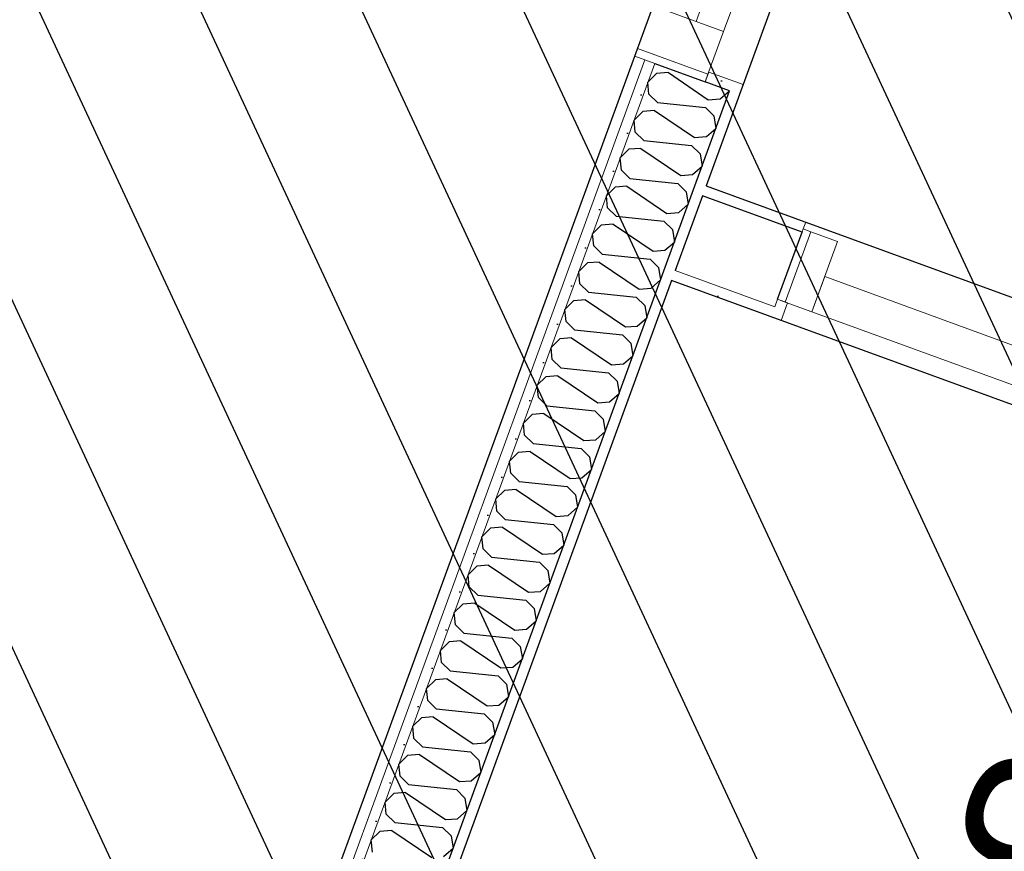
# Model space of a CAD drawing. Header units: millimetres. Extents: x 112481703 to 112588235, y 1264638581 to 1264713486.
# Tile 247 of 256: x 112573819 to 112575029, y 1264671302 to 1264672324. Entities that reach past the tile are written whole.
import ezdxf
from ezdxf.enums import TextEntityAlignment as Align

# ---------------------------------------------------------------- set-up
doc = ezdxf.new("R2010")
doc.units = ezdxf.units.MM
doc.header["$LTSCALE"] = 0.5
doc.header["$MEASUREMENT"] = 0
doc.linetypes.add('PLINE', pattern=[0])
for name, color, linetype, lineweight in [('234- Vinduer_ dører_ porter', 7, 'Continuous', 0), ('235- Utvendig kledning og overflate', 7, 'Continuous', 0), ('236- Innvendig kledning og overflate', 7, 'Continuous', 0), ('244- Vinduer_ dører_ foldevegger', 7, 'Continuous', 0)]:
    doc.layers.add(name, color=color, linetype=linetype, lineweight=lineweight)
for name, color, linetype in [('862- M___Nettoareal', 7, 'Continuous'), ('862- M___Nettoareal (1-100)', 7, 'Continuous'), ('862- M___Nettoareal(Polylinje)', 7, 'Continuous'), ('LA_farge_dekke_asfalt2', 7, 'Continuous'), ('Yttervegger.A225', 7, 'Continuous'), ('Yttervegger.A225 (Skravur)', 7, 'Continuous')]:
    doc.layers.add(name, color=color, linetype=linetype)
doc.styles.add('GENERATED_STYLE_1', font='arial.ttf')
pattern_1 = [(249.956, (112557650, 1264717795), (-81.357, 29.68231), [0, -50]), (249.956, (112557682.11, 1264717756.67), (-81.357, 29.68231), [0, -50])]

# ---------------------------------------------------------------- blocks, each defined once
blk = doc.blocks.new('Venterom_15_4', base_point=(112572849, 1264672720.4))
at = {"layer": '862- M___Nettoareal(Polylinje)', "linetype": 'PLINE', "flags": 128}
blk.add_lwpolyline([(112575137.3, 1264673821.7), (112572549.7, 1264674765.8), (112570984, 1264675337), (112570453.8, 1264673883.7), (112571697.9, 1264673429.8), (112571655.4, 1264673313.3), (112570411.3, 1264673767.2), (112569154.2, 1264670321.8), (112572339.8, 1264669159.6), (112572323, 1264669113.5), (112575315.5, 1264668021.8), (112575939.3, 1264669731.7), (112573914.6, 1264670470.4)], close=True, dxfattribs=at)
blk = doc.blocks.new('Sluse_10_10', base_point=(112575439.2, 1264670729.6))
at = {"layer": '862- M___Nettoareal(Polylinje)', "linetype": 'PLINE', "flags": 128}
blk.add_lwpolyline([(112574090.3, 1264670552.2), (112575986.3, 1264669860.4), (112576515.8, 1264671311.9), (112574619.8, 1264672003.6)], close=True, dxfattribs=at)
blk = doc.blocks.new('Resepsjon_9_16', base_point=(112576111, 1264672496.2))
at = {"layer": '862- M___Nettoareal(Polylinje)', "linetype": 'PLINE', "flags": 128}
blk.add_lwpolyline([(112574662.3, 1264672120.1), (112576570.5, 1264671423.9), (112577174.2, 1264673078.6), (112575266, 1264673774.8)], close=True, dxfattribs=at)
blk = doc.blocks.new('*X230', base_point=(112557650, 1264717795))
at = {"layer": 'Yttervegger.A225 (Skravur)', "linetype": 'PLINE'}
for p, q in [((112574601.3, 1264672258), (112574590.7, 1264672247.5)), ((112574615.9, 1264672259.1), (112574601.3, 1264672258)), ((112574615.9, 1264672259.1), (112574664.9, 1264672225.9)), ((112574592, 1264672232.6), (112574590.7, 1264672247.5)), ((112574602.4, 1264672222.4), (112574592, 1264672232.6)), ((112574664.9, 1264672225.9), (112574679.5, 1264672227.1)), ((112574679.5, 1264672227.1), (112574690.8, 1264672236.8)), ((112574602.4, 1264672222.4), (112574661.4, 1264672216.2)), ((112574661.4, 1264672216.2), (112574671.8, 1264672205.9)), ((112574584.3, 1264672211.4), (112574573.7, 1264672200.9)), ((112574598.9, 1264672212.6), (112574584.3, 1264672211.4)), ((112574598.9, 1264672212.6), (112574648, 1264672179.4)), ((112574671.8, 1264672205.9), (112574674.2, 1264672190.6)), ((112574575.1, 1264672186), (112574573.7, 1264672200.9)), ((112574662.5, 1264672180.5), (112574674.2, 1264672190.6)), ((112574585.5, 1264672175.8), (112574575.1, 1264672186)), ((112574648, 1264672179.4), (112574662.5, 1264672180.5)), ((112574585.5, 1264672175.8), (112574644.4, 1264672169.6)), ((112574644.4, 1264672169.6), (112574654.8, 1264672159.4)), ((112574567.3, 1264672164.9), (112574556.7, 1264672154.4)), ((112574558.1, 1264672139.4), (112574556.7, 1264672154.4)), ((112574581.9, 1264672166), (112574567.3, 1264672164.9)), ((112574581.9, 1264672166), (112574631, 1264672132.8)), ((112574654.8, 1264672159.4), (112574657.2, 1264672144.1)), ((112574645.5, 1264672133.9), (112574657.2, 1264672144.1)), ((112574568.5, 1264672129.2), (112574558.1, 1264672139.4)), ((112574631, 1264672132.8), (112574645.5, 1264672133.9)), ((112574550.3, 1264672118.3), (112574539.7, 1264672107.8)), ((112574564.9, 1264672119.4), (112574550.3, 1264672118.3)), ((112574564.9, 1264672119.4), (112574614, 1264672086.2)), ((112574568.5, 1264672129.2), (112574627.4, 1264672123)), ((112574627.4, 1264672123), (112574637.8, 1264672112.8)), ((112574541.1, 1264672092.9), (112574539.7, 1264672107.8)), ((112574637.8, 1264672112.8), (112574640.2, 1264672097.5)), ((112574628.5, 1264672087.4), (112574640.2, 1264672097.5)), ((112574551.5, 1264672082.6), (112574541.1, 1264672092.9)), ((112574551.5, 1264672082.6), (112574610.4, 1264672076.4)), ((112574614, 1264672086.2), (112574628.5, 1264672087.4)), ((112574533.4, 1264672071.7), (112574522.7, 1264672061.2)), ((112574547.9, 1264672072.9), (112574533.4, 1264672071.7)), ((112574547.9, 1264672072.9), (112574597, 1264672039.7)), ((112574610.4, 1264672076.4), (112574620.8, 1264672066.2)), ((112574524.1, 1264672046.3), (112574522.7, 1264672061.2)), ((112574620.8, 1264672066.2), (112574623.3, 1264672050.9)), ((112574534.5, 1264672036.1), (112574524.1, 1264672046.3)), ((112574611.5, 1264672040.8), (112574623.3, 1264672050.9)), ((112574534.5, 1264672036.1), (112574593.4, 1264672029.9)), ((112574597, 1264672039.7), (112574611.5, 1264672040.8)), ((112574516.4, 1264672025.2), (112574505.7, 1264672014.6)), ((112574530.9, 1264672026.3), (112574516.4, 1264672025.2)), ((112574530.9, 1264672026.3), (112574580, 1264671993.1)), ((112574593.4, 1264672029.9), (112574603.8, 1264672019.6)), ((112574507.1, 1264671999.7), (112574505.7, 1264672014.6)), ((112574603.8, 1264672019.6), (112574606.3, 1264672004.3)), ((112574517.5, 1264671989.5), (112574507.1, 1264671999.7)), ((112574594.5, 1264671994.2), (112574606.3, 1264672004.3)), ((112574517.5, 1264671989.5), (112574576.4, 1264671983.3)), ((112574580, 1264671993.1), (112574594.5, 1264671994.2)), ((112574499.4, 1264671978.6), (112574488.7, 1264671968.1)), ((112574513.9, 1264671979.7), (112574499.4, 1264671978.6)), ((112574513.9, 1264671979.7), (112574563, 1264671946.5)), ((112574576.4, 1264671983.3), (112574586.8, 1264671973.1)), ((112574586.8, 1264671973.1), (112574589.3, 1264671957.8)), ((112574490.1, 1264671953.2), (112574488.7, 1264671968.1)), ((112574500.5, 1264671942.9), (112574490.1, 1264671953.2)), ((112574577.5, 1264671947.6), (112574589.3, 1264671957.8)), ((112574500.5, 1264671942.9), (112574559.4, 1264671936.7)), ((112574559.4, 1264671936.7), (112574569.8, 1264671926.5)), ((112574563, 1264671946.5), (112574577.5, 1264671947.6)), ((112574482.4, 1264671932), (112574471.7, 1264671921.5)), ((112574496.9, 1264671933.1), (112574482.4, 1264671932)), ((112574496.9, 1264671933.1), (112574546, 1264671899.9)), ((112574569.8, 1264671926.5), (112574572.3, 1264671911.2)), ((112574473.1, 1264671906.6), (112574471.7, 1264671921.5)), ((112574483.5, 1264671896.4), (112574473.1, 1264671906.6)), ((112574546, 1264671899.9), (112574560.5, 1264671901.1)), ((112574560.5, 1264671901.1), (112574572.3, 1264671911.2)), ((112574483.5, 1264671896.4), (112574542.4, 1264671890.2)), ((112574542.4, 1264671890.2), (112574552.8, 1264671879.9)), ((112574465.4, 1264671885.4), (112574454.7, 1264671874.9)), ((112574479.9, 1264671886.6), (112574465.4, 1264671885.4)), ((112574479.9, 1264671886.6), (112574529, 1264671853.4)), ((112574552.8, 1264671879.9), (112574555.3, 1264671864.6)), ((112574456.1, 1264671860), (112574454.7, 1264671874.9)), ((112574543.6, 1264671854.5), (112574555.3, 1264671864.6)), ((112574466.5, 1264671849.8), (112574456.1, 1264671860)), ((112574529, 1264671853.4), (112574543.6, 1264671854.5)), ((112574462.9, 1264671840), (112574448.4, 1264671838.9)), ((112574462.9, 1264671840), (112574512, 1264671806.8)), ((112574466.5, 1264671849.8), (112574525.4, 1264671843.6)), ((112574525.4, 1264671843.6), (112574535.8, 1264671833.4)), ((112574448.4, 1264671838.9), (112574437.7, 1264671828.4)), ((112574439.1, 1264671813.4), (112574437.7, 1264671828.4)), ((112574535.8, 1264671833.4), (112574538.3, 1264671818)), ((112574526.6, 1264671807.9), (112574538.3, 1264671818)), ((112574449.5, 1264671803.2), (112574439.1, 1264671813.4)), ((112574449.5, 1264671803.2), (112574508.5, 1264671797)), ((112574512, 1264671806.8), (112574526.6, 1264671807.9)), ((112574431.4, 1264671792.3), (112574420.8, 1264671781.8)), ((112574446, 1264671793.4), (112574431.4, 1264671792.3)), ((112574446, 1264671793.4), (112574495, 1264671760.2)), ((112574508.5, 1264671797), (112574518.9, 1264671786.8)), ((112574422.1, 1264671766.9), (112574420.8, 1264671781.8)), ((112574518.9, 1264671786.8), (112574521.3, 1264671771.5)), ((112574509.6, 1264671761.3), (112574521.3, 1264671771.5)), ((112574432.5, 1264671756.6), (112574422.1, 1264671766.9)), ((112574432.5, 1264671756.6), (112574491.5, 1264671750.4)), ((112574495, 1264671760.2), (112574509.6, 1264671761.3)), ((112574414.4, 1264671745.7), (112574403.8, 1264671735.2)), ((112574429, 1264671746.9), (112574414.4, 1264671745.7)), ((112574429, 1264671746.9), (112574478, 1264671713.7)), ((112574491.5, 1264671750.4), (112574501.9, 1264671740.2)), ((112574405.1, 1264671720.3), (112574403.8, 1264671735.2)), ((112574501.9, 1264671740.2), (112574504.3, 1264671724.9)), ((112574415.5, 1264671710.1), (112574405.1, 1264671720.3)), ((112574492.6, 1264671714.8), (112574504.3, 1264671724.9)), ((112574415.5, 1264671710.1), (112574474.5, 1264671703.9)), ((112574478, 1264671713.7), (112574492.6, 1264671714.8)), ((112574397.4, 1264671699.2), (112574386.8, 1264671688.6)), ((112574412, 1264671700.3), (112574397.4, 1264671699.2)), ((112574412, 1264671700.3), (112574461, 1264671667.1)), ((112574474.5, 1264671703.9), (112574484.9, 1264671693.6)), ((112574388.1, 1264671673.7), (112574386.8, 1264671688.6)), ((112574484.9, 1264671693.6), (112574487.3, 1264671678.3)), ((112574398.5, 1264671663.5), (112574388.1, 1264671673.7)), ((112574475.6, 1264671668.2), (112574487.3, 1264671678.3)), ((112574398.5, 1264671663.5), (112574457.5, 1264671657.3)), ((112574461, 1264671667.1), (112574475.6, 1264671668.2)), ((112574380.4, 1264671652.6), (112574369.8, 1264671642.1)), ((112574395, 1264671653.7), (112574380.4, 1264671652.6)), ((112574395, 1264671653.7), (112574444.1, 1264671620.5)), ((112574457.5, 1264671657.3), (112574467.9, 1264671647.1)), ((112574467.9, 1264671647.1), (112574470.3, 1264671631.8)), ((112574371.2, 1264671627.2), (112574369.8, 1264671642.1)), ((112574381.6, 1264671616.9), (112574371.2, 1264671627.2)), ((112574458.6, 1264671621.6), (112574470.3, 1264671631.8)), ((112574381.6, 1264671616.9), (112574440.5, 1264671610.7)), ((112574440.5, 1264671610.7), (112574450.9, 1264671600.5)), ((112574444.1, 1264671620.5), (112574458.6, 1264671621.6)), ((112574363.4, 1264671606), (112574352.8, 1264671595.5)), ((112574378, 1264671607.1), (112574363.4, 1264671606)), ((112574378, 1264671607.1), (112574427.1, 1264671573.9)), ((112574450.9, 1264671600.5), (112574453.3, 1264671585.2)), ((112574354.2, 1264671580.6), (112574352.8, 1264671595.5)), ((112574364.6, 1264671570.4), (112574354.2, 1264671580.6)), ((112574427.1, 1264671573.9), (112574441.6, 1264671575.1)), ((112574441.6, 1264671575.1), (112574453.3, 1264671585.2)), ((112574364.6, 1264671570.4), (112574423.5, 1264671564.2)), ((112574423.5, 1264671564.2), (112574433.9, 1264671553.9)), ((112574346.5, 1264671559.4), (112574335.8, 1264671548.9)), ((112574361, 1264671560.6), (112574346.5, 1264671559.4)), ((112574361, 1264671560.6), (112574410.1, 1264671527.4)), ((112574433.9, 1264671553.9), (112574436.4, 1264671538.6)), ((112574337.2, 1264671534), (112574335.8, 1264671548.9)), ((112574424.6, 1264671528.5), (112574436.4, 1264671538.6)), ((112574347.6, 1264671523.8), (112574337.2, 1264671534)), ((112574410.1, 1264671527.4), (112574424.6, 1264671528.5)), ((112574329.5, 1264671512.9), (112574318.8, 1264671502.4)), ((112574344, 1264671514), (112574329.5, 1264671512.9)), ((112574344, 1264671514), (112574393.1, 1264671480.8)), ((112574347.6, 1264671523.8), (112574406.5, 1264671517.6)), ((112574406.5, 1264671517.6), (112574416.9, 1264671507.4)), ((112574320.2, 1264671487.4), (112574318.8, 1264671502.4)), ((112574416.9, 1264671507.4), (112574419.4, 1264671492)), ((112574407.6, 1264671481.9), (112574419.4, 1264671492)), ((112574330.6, 1264671477.2), (112574320.2, 1264671487.4)), ((112574330.6, 1264671477.2), (112574389.5, 1264671471)), ((112574393.1, 1264671480.8), (112574407.6, 1264671481.9)), ((112574312.5, 1264671466.3), (112574301.8, 1264671455.8)), ((112574327, 1264671467.4), (112574312.5, 1264671466.3)), ((112574327, 1264671467.4), (112574376.1, 1264671434.2)), ((112574389.5, 1264671471), (112574399.9, 1264671460.8)), ((112574303.2, 1264671440.9), (112574301.8, 1264671455.8)), ((112574399.9, 1264671460.8), (112574402.4, 1264671445.5)), ((112574313.6, 1264671430.6), (112574303.2, 1264671440.9)), ((112574390.6, 1264671435.3), (112574402.4, 1264671445.5)), ((112574313.6, 1264671430.6), (112574372.5, 1264671424.4)), ((112574376.1, 1264671434.2), (112574390.6, 1264671435.3)), ((112574295.5, 1264671419.7), (112574284.8, 1264671409.2)), ((112574310, 1264671420.9), (112574295.5, 1264671419.7)), ((112574310, 1264671420.9), (112574359.1, 1264671387.7)), ((112574372.5, 1264671424.4), (112574382.9, 1264671414.2)), ((112574286.2, 1264671394.3), (112574284.8, 1264671409.2)), ((112574382.9, 1264671414.2), (112574385.4, 1264671398.9)), ((112574296.6, 1264671384.1), (112574286.2, 1264671394.3)), ((112574373.6, 1264671388.8), (112574385.4, 1264671398.9)), ((112574296.6, 1264671384.1), (112574355.5, 1264671377.9)), ((112574359.1, 1264671387.7), (112574373.6, 1264671388.8)), ((112574278.5, 1264671373.2), (112574267.8, 1264671362.6)), ((112574293, 1264671374.3), (112574278.5, 1264671373.2)), ((112574293, 1264671374.3), (112574342.1, 1264671341.1)), ((112574355.5, 1264671377.9), (112574365.9, 1264671367.6)), ((112574269.2, 1264671347.7), (112574267.8, 1264671362.6)), ((112574365.9, 1264671367.6), (112574368.4, 1264671352.3)), ((112574279.6, 1264671337.5), (112574269.2, 1264671347.7)), ((112574356.7, 1264671342.2), (112574368.4, 1264671352.3)), ((112574279.6, 1264671337.5), (112574338.5, 1264671331.3)), ((112574342.1, 1264671341.1), (112574356.7, 1264671342.2)), ((112574261.5, 1264671326.6), (112574250.8, 1264671316.1)), ((112574276, 1264671327.7), (112574261.5, 1264671326.6)), ((112574276, 1264671327.7), (112574325.1, 1264671294.5)), ((112574338.5, 1264671331.3), (112574348.9, 1264671321.1)), ((112574348.9, 1264671321.1), (112574351.4, 1264671305.8)), ((112574252.2, 1264671301.2), (112574250.8, 1264671316.1)), ((112574339.7, 1264671295.6), (112574351.4, 1264671305.8))]:
    blk.add_line(p, q, dxfattribs=at)
blk = doc.blocks.new('Vindu[10]', base_point=(112557650, 1264717795))
at = {"layer": '234- Vinduer_ dører_ porter', "linetype": 'PLINE'}
for p, q in [((112575085.3, 1264673679), (112574574.6, 1264672279.2)), ((112575209.5, 1264673619.8), (112574707.7, 1264672244.5)), ((112574649.8, 1264672322.1), (112575115.2, 1264673597.8)), ((112574683.6, 1264672309.7), (112575149.1, 1264673585.5)), ((112574597.2, 1264672341.2), (112574578, 1264672288.6)), ((112574683.6, 1264672309.7), (112574597.2, 1264672341.2)), ((112574664.4, 1264672257.1), (112574683.6, 1264672309.7)), ((112574578, 1264672288.6), (112574574.6, 1264672279.2)), ((112574664.4, 1264672257.1), (112574578, 1264672288.6)), ((112574661, 1264672247.7), (112574664.4, 1264672257.1))]:
    blk.add_line(p, q, dxfattribs=at)
at = {"layer": '235- Utvendig kledning og overflate', "linetype": 'PLINE'}
for p in [(112574665.5, 1264672259.9), (112574703.3, 1264672232.3)]:
    blk.add_line(p, (112574707.7, 1264672244.5), dxfattribs=at)
at = {"layer": '236- Innvendig kledning og overflate', "linetype": 'PLINE'}
for p, q in [((112574574.6, 1264672279.2), (112574586.8, 1264672274.8)), ((112574574.6, 1264672279.2), (112574586.8, 1264672274.8)), ((112574586.8, 1264672274.8), (112574599, 1264672270.3)), ((112574586.8, 1264672274.8), (112574599, 1264672270.3))]:
    blk.add_line(p, q, dxfattribs=at)
at = {"layer": '244- Vinduer_ dører_ foldevegger', "linetype": 'PLINE'}
blk.add_line((112574599, 1264672270.3), (112574661, 1264672247.7), dxfattribs=at)
blk.add_line((112574599, 1264672270.3), (112574661, 1264672247.7), dxfattribs=at)
blk = doc.blocks.new('2-rams skyvevindu[11]', base_point=(112557650, 1264717795))
at = {"layer": '234- Vinduer_ dører_ porter', "linetype": 'PLINE'}
for p, q in [((112576184.4, 1264671564.8), (112574784.6, 1264672075.5)), ((112574791, 1264672063.6), (112574759.4, 1264671977.1)), ((112574781.6, 1264672067), (112574791, 1264672063.6)), ((112574791, 1264672063.6), (112574823.8, 1264672051.6)), ((112574823.8, 1264672051.6), (112574792.3, 1264671965.1)), ((112574792.3, 1264671965.1), (112574808.1, 1264672008.4)), ((112574808.1, 1264672008.4), (112575543.6, 1264671740)), ((112574759.4, 1264671977.1), (112574750, 1264671980.6)), ((112574792.3, 1264671965.1), (112574759.4, 1264671977.1)), ((112575527.9, 1264671696.8), (112574792.3, 1264671965.1)), ((112576129.7, 1264671452.7), (112574754.4, 1264671954.5))]:
    blk.add_line(p, q, dxfattribs=at)
at = {"layer": '235- Utvendig kledning og overflate', "linetype": 'PLINE'}
for p, q in [((112574781.6, 1264672067), (112574784.6, 1264672075.5)), ((112574780.2, 1264672063.2), (112574781.6, 1264672067)), ((112574780.2, 1264672063.2), (112574781.6, 1264672067))]:
    blk.add_line(p, q, dxfattribs=at)
at = {"layer": '236- Innvendig kledning og overflate', "linetype": 'PLINE'}
for p in [(112574762.2, 1264671976.1), (112574742.1, 1264671959)]:
    blk.add_line(p, (112574754.4, 1264671954.5), dxfattribs=at)
at = {"layer": '244- Vinduer_ dører_ foldevegger', "linetype": 'PLINE'}
blk.add_line((112574750, 1264671980.6), (112574780.2, 1264672063.2), dxfattribs=at)
blk.add_line((112574750, 1264671980.6), (112574780.2, 1264672063.2), dxfattribs=at)
blk = doc.blocks.new('Label_73', base_point=(112576095.5, 1264672566.6))
at = {"layer": '862- M___Nettoareal (1-100)', "char_height": 200, "attachment_point": 1, "rotation": 249.956, "style": 'GENERATED_STYLE_1'}
for s, insert in [('\\A1;{\\pql;\\pt0,241000;\\fArial|b0|i0|c0|p0;\\W1.000000;9\\fArial|b0|i0|c0|p0;\\W1.000000;\\A1{\\H.66x;\\S^  ;}\\fArial|b0|i0|c0|p0;\\W1.000000;\\fArial|b0|i0|c0|p0;\\W1.000000;\\A1{\\H.66x;\\S^  ;}\\fArial|b0|i0|c0|p0;\\W1.000000;\\fArial|b0|i0|c0|p0;\\W1.000000;\\fArial|b0|i0|c0|p0;\\W1.000000;\\fArial|b0|i0|c0|p0;\\W1.000000;\\fArial|b0|i0|c0|p0;\\W1.000000;\\fArial|b0|i0|c0|p0;\\W1.000000;\\fArial|b0|i0|c0|p0;\\W1.000000;\\A1{\\H.66x;\\S^  ;}\\fArial|b0|i0|c0|p0;\\W1.000000;\\fArial|b0|i0|c0|p0;\\W1.000000;\\A1{\\H.66x;\\S^  ;}\\fArial|b0|i0|c0|p0;\\W1.000000;\\fArial|b0|i0|c0|p0;\\W1.000000;\\fArial|b0|i0|c0|p0;\\W1.000000;\\fArial|b0|i0|c0|p0;\\W1.000000;\\fArial|b0|i0|c0|p0;\\W1.000000;\\fArial|b0|i0|c0|p0;\\W1.000000;\\fArial|b0|i0|c0|p0;\\W1.000000;\\A1{\\H.66x;\\S^  ;}\\fArial|b0|i0|c0|p0;\\W1.000000;\\fArial|b0|i0|c0|p0;\\W1.000000;\\A1{\\H.66x;\\S^  ;}\\fArial|b0|i0|c0|p0;\\W1.000000;\\fArial|b0|i0|c0|p0;\\W1.000000;\\fArial|b0|i0|c0|p0;\\W1.000000;\\fArial|b0|i0|c0|p0;\\W1.000000;\\fArial|b0|i0|c0|p0;\\W1.000000;\\fArial|b0|i0|c0|p0;\\W1.000000;\\fArial|b0|i0|c0|p0;\\W1.000000;\\A1{\\H.66x;\\S^  ;}\\fArial|b0|i0|c0|p0;\\W1.000000;\\fArial|b0|i0|c0|p0;\\W1.000000;\\A1{\\H.66x;\\S^  ;}\\fArial|b0|i0|c0|p0;\\W1.000000;\\fArial|b0|i0|c0|p0;\\W1.000000;\\fArial|b0|i0|c0|p0;\\W1.000000;\\fArial|b0|i0|c0|p0;\\W1.000000;\\fArial|b0|i0|c0|p0;\\W1.000000;\\fArial|b0|i0|c0|p0;\\W1.000000;\\fArial|b0|i0|c0|p0;\\W1.000000;\\A1{\\H.66x;\\S^  ;}\\fArial|b0|i0|c0|p0;\\W1.000000;\\fArial|b0|i0|c0|p0;\\W1.000000;\\A1{\\H.66x;\\S^  ;}\\fArial|b0|i0|c0|p0;\\W1.000000;\\fArial|b0|i0|c0|p0;\\W1.000000;\\fArial|b0|i0|c0|p0;\\W1.000000;\\fArial|b0|i0|c0|p0;\\W1.000000;\\fArial|b0|i0|c0|p0;\\W1.000000;\\fArial|b0|i0|c0|p0;\\W1.000000;\\fArial|b0|i0|c0|p0;\\W1.000000;\\fArial|b0|i0|c0|p0;\\W1.000000;}', (112576721, 1264673038.8)), ('\\A1;{\\pql;\\pt0,241000;\\fArial|b0|i0|c0|p0;\\W1.000000;3,6\\fArial|b0|i0|c0|p0;\\W1.000000;\\A1{\\H.66x;\\S^  ;}\\fArial|b0|i0|c0|p0;\\W1.000000; m\\fArial|b0|i0|c0|p0;\\W1.000000;\\A1{\\H.66x;\\S2^  ;}\\fArial|b0|i0|c0|p0;\\W1.000000;\\fArial|b0|i0|c0|p0;\\W1.000000;\\fArial|b0|i0|c0|p0;\\W1.000000;\\fArial|b0|i0|c0|p0;\\W1.000000;\\fArial|b0|i0|c0|p0;\\W1.000000;\\fArial|b0|i0|c0|p0;\\W1.000000;\\fArial|b0|i0|c0|p0;\\W1.000000;\\A1{\\H.66x;\\S^  ;}\\fArial|b0|i0|c0|p0;\\W1.000000;\\fArial|b0|i0|c0|p0;\\W1.000000;\\A1{\\H.66x;\\S^  ;}\\fArial|b0|i0|c0|p0;\\W1.000000;\\fArial|b0|i0|c0|p0;\\W1.000000;\\fArial|b0|i0|c0|p0;\\W1.000000;\\fArial|b0|i0|c0|p0;\\W1.000000;\\fArial|b0|i0|c0|p0;\\W1.000000;\\fArial|b0|i0|c0|p0;\\W1.000000;\\fArial|b0|i0|c0|p0;\\W1.000000;\\A1{\\H.66x;\\S^  ;}\\fArial|b0|i0|c0|p0;\\W1.000000;\\fArial|b0|i0|c0|p0;\\W1.000000;\\A1{\\H.66x;\\S^  ;}\\fArial|b0|i0|c0|p0;\\W1.000000;\\fArial|b0|i0|c0|p0;\\W1.000000;\\fArial|b0|i0|c0|p0;\\W1.000000;\\fArial|b0|i0|c0|p0;\\W1.000000;\\fArial|b0|i0|c0|p0;\\W1.000000;\\fArial|b0|i0|c0|p0;\\W1.000000;\\fArial|b0|i0|c0|p0;\\W1.000000;\\A1{\\H.66x;\\S^  ;}\\fArial|b0|i0|c0|p0;\\W1.000000;\\fArial|b0|i0|c0|p0;\\W1.000000;\\A1{\\H.66x;\\S^  ;}\\fArial|b0|i0|c0|p0;\\W1.000000;\\fArial|b0|i0|c0|p0;\\W1.000000;\\fArial|b0|i0|c0|p0;\\W1.000000;\\fArial|b0|i0|c0|p0;\\W1.000000;\\fArial|b0|i0|c0|p0;\\W1.000000;\\fArial|b0|i0|c0|p0;\\W1.000000;\\fArial|b0|i0|c0|p0;\\W1.000000;\\A1{\\H.66x;\\S^  ;}\\fArial|b0|i0|c0|p0;\\W1.000000;\\fArial|b0|i0|c0|p0;\\W1.000000;\\A1{\\H.66x;\\S^  ;}\\fArial|b0|i0|c0|p0;\\W1.000000;\\fArial|b0|i0|c0|p0;\\W1.000000;\\fArial|b0|i0|c0|p0;\\W1.000000;\\fArial|b0|i0|c0|p0;\\W1.000000;\\fArial|b0|i0|c0|p0;\\W1.000000;\\fArial|b0|i0|c0|p0;\\W1.000000;\\fArial|b0|i0|c0|p0;\\W1.000000;\\fArial|b0|i0|c0|p0;\\W1.000000;}', (112576120.9, 1264673236.4)), ('\\A1;{\\pql;\\pt0,241000;\\fArial|b0|i0|c0|p0;\\W1.000000;Resepsjon\\fArial|b0|i0|c0|p0;\\W1.000000;\\A1{\\H.66x;\\S^  ;}\\fArial|b0|i0|c0|p0;\\W1.000000;\\fArial|b0|i0|c0|p0;\\W1.000000;\\A1{\\H.66x;\\S^  ;}\\fArial|b0|i0|c0|p0;\\W1.000000;\\fArial|b0|i0|c0|p0;\\W1.000000;\\fArial|b0|i0|c0|p0;\\W1.000000;\\fArial|b0|i0|c0|p0;\\W1.000000;\\fArial|b0|i0|c0|p0;\\W1.000000;\\fArial|b0|i0|c0|p0;\\W1.000000;\\fArial|b0|i0|c0|p0;\\W1.000000;\\A1{\\H.66x;\\S^  ;}\\fArial|b0|i0|c0|p0;\\W1.000000;\\fArial|b0|i0|c0|p0;\\W1.000000;\\A1{\\H.66x;\\S^  ;}\\fArial|b0|i0|c0|p0;\\W1.000000;\\fArial|b0|i0|c0|p0;\\W1.000000;\\fArial|b0|i0|c0|p0;\\W1.000000;\\fArial|b0|i0|c0|p0;\\W1.000000;\\fArial|b0|i0|c0|p0;\\W1.000000;\\fArial|b0|i0|c0|p0;\\W1.000000;\\fArial|b0|i0|c0|p0;\\W1.000000;\\A1{\\H.66x;\\S^  ;}\\fArial|b0|i0|c0|p0;\\W1.000000;\\fArial|b0|i0|c0|p0;\\W1.000000;\\A1{\\H.66x;\\S^  ;}\\fArial|b0|i0|c0|p0;\\W1.000000;\\fArial|b0|i0|c0|p0;\\W1.000000;\\fArial|b0|i0|c0|p0;\\W1.000000;\\fArial|b0|i0|c0|p0;\\W1.000000;\\fArial|b0|i0|c0|p0;\\W1.000000;\\fArial|b0|i0|c0|p0;\\W1.000000;\\fArial|b0|i0|c0|p0;\\W1.000000;\\A1{\\H.66x;\\S^  ;}\\fArial|b0|i0|c0|p0;\\W1.000000;\\fArial|b0|i0|c0|p0;\\W1.000000;\\A1{\\H.66x;\\S^  ;}\\fArial|b0|i0|c0|p0;\\W1.000000;\\fArial|b0|i0|c0|p0;\\W1.000000;\\fArial|b0|i0|c0|p0;\\W1.000000;\\fArial|b0|i0|c0|p0;\\W1.000000;\\fArial|b0|i0|c0|p0;\\W1.000000;\\fArial|b0|i0|c0|p0;\\W1.000000;\\fArial|b0|i0|c0|p0;\\W1.000000;\\A1{\\H.66x;\\S^  ;}\\fArial|b0|i0|c0|p0;\\W1.000000;\\fArial|b0|i0|c0|p0;\\W1.000000;\\A1{\\H.66x;\\S^  ;}\\fArial|b0|i0|c0|p0;\\W1.000000;\\fArial|b0|i0|c0|p0;\\W1.000000;\\fArial|b0|i0|c0|p0;\\W1.000000;\\fArial|b0|i0|c0|p0;\\W1.000000;\\fArial|b0|i0|c0|p0;\\W1.000000;\\fArial|b0|i0|c0|p0;\\W1.000000;\\fArial|b0|i0|c0|p0;\\W1.000000;\\fArial|b0|i0|c0|p0;\\W1.000000;}', (112576418.9, 1264673127.7))]:
    blk.add_mtext(s, dxfattribs=dict(at, insert=insert))
at = {"layer": '862- M___Nettoareal (1-100)', "style": 'GENERATED_STYLE_1'}
for tag, p in [('DUMMY_108', (112576173.4, 1264673238.6)), ('DUMMY_107', (112576468.7, 1264673130.9)), ('DUMMY_106', (112576763.9, 1264673023.1))]:
    blk.add_attdef(tag, text='', height=200, rotation=249.956, dxfattribs=at).set_placement(p, align=Align.TOP_LEFT)
blk = doc.blocks.new('Label_74', base_point=(112575320.6, 1264670922.4))
at = {"layer": '862- M___Nettoareal (1-100)', "char_height": 200, "attachment_point": 1, "rotation": 249.956, "style": 'GENERATED_STYLE_1'}
for s, insert in [('\\A1;{\\pql;\\pt0,241000;\\fArial|b0|i0|c0|p0;\\W1.000000;3,1\\fArial|b0|i0|c0|p0;\\W1.000000;\\A1{\\H.66x;\\S^  ;}\\fArial|b0|i0|c0|p0;\\W1.000000; m\\fArial|b0|i0|c0|p0;\\W1.000000;\\A1{\\H.66x;\\S2^  ;}\\fArial|b0|i0|c0|p0;\\W1.000000;\\fArial|b0|i0|c0|p0;\\W1.000000;\\fArial|b0|i0|c0|p0;\\W1.000000;\\fArial|b0|i0|c0|p0;\\W1.000000;\\fArial|b0|i0|c0|p0;\\W1.000000;\\fArial|b0|i0|c0|p0;\\W1.000000;\\fArial|b0|i0|c0|p0;\\W1.000000;\\A1{\\H.66x;\\S^  ;}\\fArial|b0|i0|c0|p0;\\W1.000000;\\fArial|b0|i0|c0|p0;\\W1.000000;\\A1{\\H.66x;\\S^  ;}\\fArial|b0|i0|c0|p0;\\W1.000000;\\fArial|b0|i0|c0|p0;\\W1.000000;\\fArial|b0|i0|c0|p0;\\W1.000000;\\fArial|b0|i0|c0|p0;\\W1.000000;\\fArial|b0|i0|c0|p0;\\W1.000000;\\fArial|b0|i0|c0|p0;\\W1.000000;\\fArial|b0|i0|c0|p0;\\W1.000000;\\A1{\\H.66x;\\S^  ;}\\fArial|b0|i0|c0|p0;\\W1.000000;\\fArial|b0|i0|c0|p0;\\W1.000000;\\A1{\\H.66x;\\S^  ;}\\fArial|b0|i0|c0|p0;\\W1.000000;\\fArial|b0|i0|c0|p0;\\W1.000000;\\fArial|b0|i0|c0|p0;\\W1.000000;\\fArial|b0|i0|c0|p0;\\W1.000000;\\fArial|b0|i0|c0|p0;\\W1.000000;\\fArial|b0|i0|c0|p0;\\W1.000000;\\fArial|b0|i0|c0|p0;\\W1.000000;\\A1{\\H.66x;\\S^  ;}\\fArial|b0|i0|c0|p0;\\W1.000000;\\fArial|b0|i0|c0|p0;\\W1.000000;\\A1{\\H.66x;\\S^  ;}\\fArial|b0|i0|c0|p0;\\W1.000000;\\fArial|b0|i0|c0|p0;\\W1.000000;\\fArial|b0|i0|c0|p0;\\W1.000000;\\fArial|b0|i0|c0|p0;\\W1.000000;\\fArial|b0|i0|c0|p0;\\W1.000000;\\fArial|b0|i0|c0|p0;\\W1.000000;\\fArial|b0|i0|c0|p0;\\W1.000000;\\A1{\\H.66x;\\S^  ;}\\fArial|b0|i0|c0|p0;\\W1.000000;\\fArial|b0|i0|c0|p0;\\W1.000000;\\A1{\\H.66x;\\S^  ;}\\fArial|b0|i0|c0|p0;\\W1.000000;\\fArial|b0|i0|c0|p0;\\W1.000000;\\fArial|b0|i0|c0|p0;\\W1.000000;\\fArial|b0|i0|c0|p0;\\W1.000000;\\fArial|b0|i0|c0|p0;\\W1.000000;\\fArial|b0|i0|c0|p0;\\W1.000000;\\fArial|b0|i0|c0|p0;\\W1.000000;\\fArial|b0|i0|c0|p0;\\W1.000000;}', (112575258.7, 1264671353.1)), ('\\A1;{\\pql;\\pt0,241000;\\fArial|b0|i0|c0|p0;\\W1.000000;Sluse\\fArial|b0|i0|c0|p0;\\W1.000000;\\A1{\\H.66x;\\S^  ;}\\fArial|b0|i0|c0|p0;\\W1.000000;\\fArial|b0|i0|c0|p0;\\W1.000000;\\A1{\\H.66x;\\S^  ;}\\fArial|b0|i0|c0|p0;\\W1.000000;\\fArial|b0|i0|c0|p0;\\W1.000000;\\fArial|b0|i0|c0|p0;\\W1.000000;\\fArial|b0|i0|c0|p0;\\W1.000000;\\fArial|b0|i0|c0|p0;\\W1.000000;\\fArial|b0|i0|c0|p0;\\W1.000000;\\fArial|b0|i0|c0|p0;\\W1.000000;\\A1{\\H.66x;\\S^  ;}\\fArial|b0|i0|c0|p0;\\W1.000000;\\fArial|b0|i0|c0|p0;\\W1.000000;\\A1{\\H.66x;\\S^  ;}\\fArial|b0|i0|c0|p0;\\W1.000000;\\fArial|b0|i0|c0|p0;\\W1.000000;\\fArial|b0|i0|c0|p0;\\W1.000000;\\fArial|b0|i0|c0|p0;\\W1.000000;\\fArial|b0|i0|c0|p0;\\W1.000000;\\fArial|b0|i0|c0|p0;\\W1.000000;\\fArial|b0|i0|c0|p0;\\W1.000000;\\A1{\\H.66x;\\S^  ;}\\fArial|b0|i0|c0|p0;\\W1.000000;\\fArial|b0|i0|c0|p0;\\W1.000000;\\A1{\\H.66x;\\S^  ;}\\fArial|b0|i0|c0|p0;\\W1.000000;\\fArial|b0|i0|c0|p0;\\W1.000000;\\fArial|b0|i0|c0|p0;\\W1.000000;\\fArial|b0|i0|c0|p0;\\W1.000000;\\fArial|b0|i0|c0|p0;\\W1.000000;\\fArial|b0|i0|c0|p0;\\W1.000000;\\fArial|b0|i0|c0|p0;\\W1.000000;\\A1{\\H.66x;\\S^  ;}\\fArial|b0|i0|c0|p0;\\W1.000000;\\fArial|b0|i0|c0|p0;\\W1.000000;\\A1{\\H.66x;\\S^  ;}\\fArial|b0|i0|c0|p0;\\W1.000000;\\fArial|b0|i0|c0|p0;\\W1.000000;\\fArial|b0|i0|c0|p0;\\W1.000000;\\fArial|b0|i0|c0|p0;\\W1.000000;\\fArial|b0|i0|c0|p0;\\W1.000000;\\fArial|b0|i0|c0|p0;\\W1.000000;\\fArial|b0|i0|c0|p0;\\W1.000000;\\A1{\\H.66x;\\S^  ;}\\fArial|b0|i0|c0|p0;\\W1.000000;\\fArial|b0|i0|c0|p0;\\W1.000000;\\A1{\\H.66x;\\S^  ;}\\fArial|b0|i0|c0|p0;\\W1.000000;\\fArial|b0|i0|c0|p0;\\W1.000000;\\fArial|b0|i0|c0|p0;\\W1.000000;\\fArial|b0|i0|c0|p0;\\W1.000000;\\fArial|b0|i0|c0|p0;\\W1.000000;\\fArial|b0|i0|c0|p0;\\W1.000000;\\fArial|b0|i0|c0|p0;\\W1.000000;\\fArial|b0|i0|c0|p0;\\W1.000000;}', (112575556.6, 1264671244.4)), ('\\A1;{\\pql;\\pt0,241000;\\fArial|b0|i0|c0|p0;\\W1.000000;10\\fArial|b0|i0|c0|p0;\\W1.000000;\\A1{\\H.66x;\\S^  ;}\\fArial|b0|i0|c0|p0;\\W1.000000;\\fArial|b0|i0|c0|p0;\\W1.000000;\\A1{\\H.66x;\\S^  ;}\\fArial|b0|i0|c0|p0;\\W1.000000;\\fArial|b0|i0|c0|p0;\\W1.000000;\\fArial|b0|i0|c0|p0;\\W1.000000;\\fArial|b0|i0|c0|p0;\\W1.000000;\\fArial|b0|i0|c0|p0;\\W1.000000;\\fArial|b0|i0|c0|p0;\\W1.000000;\\fArial|b0|i0|c0|p0;\\W1.000000;\\A1{\\H.66x;\\S^  ;}\\fArial|b0|i0|c0|p0;\\W1.000000;\\fArial|b0|i0|c0|p0;\\W1.000000;\\A1{\\H.66x;\\S^  ;}\\fArial|b0|i0|c0|p0;\\W1.000000;\\fArial|b0|i0|c0|p0;\\W1.000000;\\fArial|b0|i0|c0|p0;\\W1.000000;\\fArial|b0|i0|c0|p0;\\W1.000000;\\fArial|b0|i0|c0|p0;\\W1.000000;\\fArial|b0|i0|c0|p0;\\W1.000000;\\fArial|b0|i0|c0|p0;\\W1.000000;\\A1{\\H.66x;\\S^  ;}\\fArial|b0|i0|c0|p0;\\W1.000000;\\fArial|b0|i0|c0|p0;\\W1.000000;\\A1{\\H.66x;\\S^  ;}\\fArial|b0|i0|c0|p0;\\W1.000000;\\fArial|b0|i0|c0|p0;\\W1.000000;\\fArial|b0|i0|c0|p0;\\W1.000000;\\fArial|b0|i0|c0|p0;\\W1.000000;\\fArial|b0|i0|c0|p0;\\W1.000000;\\fArial|b0|i0|c0|p0;\\W1.000000;\\fArial|b0|i0|c0|p0;\\W1.000000;\\A1{\\H.66x;\\S^  ;}\\fArial|b0|i0|c0|p0;\\W1.000000;\\fArial|b0|i0|c0|p0;\\W1.000000;\\A1{\\H.66x;\\S^  ;}\\fArial|b0|i0|c0|p0;\\W1.000000;\\fArial|b0|i0|c0|p0;\\W1.000000;\\fArial|b0|i0|c0|p0;\\W1.000000;\\fArial|b0|i0|c0|p0;\\W1.000000;\\fArial|b0|i0|c0|p0;\\W1.000000;\\fArial|b0|i0|c0|p0;\\W1.000000;\\fArial|b0|i0|c0|p0;\\W1.000000;\\A1{\\H.66x;\\S^  ;}\\fArial|b0|i0|c0|p0;\\W1.000000;\\fArial|b0|i0|c0|p0;\\W1.000000;\\A1{\\H.66x;\\S^  ;}\\fArial|b0|i0|c0|p0;\\W1.000000;\\fArial|b0|i0|c0|p0;\\W1.000000;\\fArial|b0|i0|c0|p0;\\W1.000000;\\fArial|b0|i0|c0|p0;\\W1.000000;\\fArial|b0|i0|c0|p0;\\W1.000000;\\fArial|b0|i0|c0|p0;\\W1.000000;\\fArial|b0|i0|c0|p0;\\W1.000000;\\fArial|b0|i0|c0|p0;\\W1.000000;}', (112575858.7, 1264671155.4))]:
    blk.add_mtext(s, dxfattribs=dict(at, insert=insert))
at = {"layer": '862- M___Nettoareal (1-100)', "style": 'GENERATED_STYLE_1'}
for tag, p in [('DUMMY_108', (112575311.2, 1264671355.2)), ('DUMMY_107', (112575606.4, 1264671247.5)), ('DUMMY_106', (112575901.7, 1264671139.8))]:
    blk.add_attdef(tag, text='', height=200, rotation=249.956, dxfattribs=at).set_placement(p, align=Align.TOP_LEFT)

msp = doc.modelspace()

# ---------------------------------------------------------------- hatches: boundary and pattern name
at = {"layer": 'LA_farge_dekke_asfalt2', "linetype": 'Continuous'}
h = msp.add_hatch(dxfattribs=at)
h.set_pattern_fill('Murverk', color=256, style=0, pattern_type=2)
h.set_pattern_definition([(294.956, (112557650, 1264717795), (163.1938, 75.94596), [])])
h.paths.add_polyline_path([(112562670.3, 1264672618.4), (112565507.4, 1264680394.8), (112573384.4, 1264677521), (112579262.4, 1264693632), (112587341.4, 1264690684.4), (112579714.9, 1264669780.9), (112576475.3, 1264670962.9), (112575386.6, 1264667979)])
at = {"layer": 'Yttervegger.A225 (Skravur)', "linetype": 'Continuous'}
h = msp.add_hatch(dxfattribs=at)
h.set_pattern_fill('Prikker_tett', color=256, style=0, pattern_type=2)
h.set_pattern_definition(pattern_1)
h.paths.add_polyline_path([(112574586.8, 1264672274.8), (112574574.6, 1264672279.2), (112573919.1, 1264670482.6), (112573931.3, 1264670478.2)])
h = msp.add_hatch(dxfattribs=at)
h.set_pattern_fill('Prikker_tett', color=256, style=0, pattern_type=2)
h.set_pattern_definition(pattern_1)
h.paths.add_polyline_path([(112573948, 1264670485.9), (112574599, 1264672270.3), (112574586.8, 1264672274.8), (112573935.8, 1264670490.4)])
h = msp.add_hatch(dxfattribs=at)
h.set_pattern_fill('Prikker_tett', color=256, style=0, pattern_type=2)
h.set_pattern_definition(pattern_1)
h.paths.add_polyline_path([(112574707.7, 1264672244.5), (112574665.5, 1264672259.9), (112574661, 1264672247.7), (112574691.1, 1264672236.7), (112574703.3, 1264672232.3)])
h = msp.add_hatch(dxfattribs=at)
h.set_pattern_fill('Prikker_tett', color=256, style=0, pattern_type=2)
h.set_pattern_definition(pattern_1)
h.paths.add_polyline_path([(112574703.3, 1264672232.3), (112574691.1, 1264672236.7), (112574078.1, 1264670556.6), (112574090.3, 1264670552.2)])
h = msp.add_hatch(dxfattribs=at)
h.set_pattern_fill('Prikker_tett', color=256, style=0, pattern_type=2)
h.set_pattern_definition(pattern_1)
h.paths.add_polyline_path([(112574781.6, 1264672067), (112574784.6, 1264672075.5), (112574662.3, 1264672120.1), (112574657.9, 1264672107.9), (112574780.2, 1264672063.2)])
h = msp.add_hatch(dxfattribs=at)
h.set_pattern_fill('Prikker_tett', color=256, style=0, pattern_type=2)
h.set_pattern_definition(pattern_1)
h.paths.add_polyline_path([(112574624.3, 1264672015.8), (112574619.8, 1264672003.6), (112574742.1, 1264671959), (112574746.6, 1264671971.2)])
h = msp.add_hatch(dxfattribs=at)
h.set_pattern_fill('Prikker_tett', color=256, style=0, pattern_type=2)
h.set_pattern_definition(pattern_1)
h.paths.add_polyline_path([(112574742.1, 1264671959), (112574754.4, 1264671954.5), (112574762.2, 1264671976.1), (112574750, 1264671980.6), (112574746.6, 1264671971.2)])

# ---------------------------------------------------------------- linework, layer by layer
at = {"layer": '235- Utvendig kledning og overflate', "linetype": 'PLINE'}
for p, q in [((112574661, 1264672247.7), (112574665.5, 1264672259.9)), ((112574665.5, 1264672259.9), (112574707.7, 1264672244.5)), ((112574703.3, 1264672232.3), (112574707.7, 1264672244.5)), ((112574781.6, 1264672067), (112574784.6, 1264672075.5)), ((112574780.2, 1264672063.2), (112574781.6, 1264672067))]:
    msp.add_line(p, q, dxfattribs=at)
at = {"layer": '235- Utvendig kledning og overflate', "linetype": 'PLINE', "flags": 128}
for points in [[(112574662.3, 1264672120.1), (112574703.3, 1264672232.3)], [(112574784.6, 1264672075.5), (112574662.3, 1264672120.1)], [(112574624.3, 1264672015.8), (112574657.9, 1264672107.9)], [(112574090.3, 1264670552.2), (112574619.8, 1264672003.6)]]:
    msp.add_lwpolyline(points, dxfattribs=at)
at = {"layer": '236- Innvendig kledning og overflate', "linetype": 'PLINE'}
for p, q in [((112574574.6, 1264672279.2), (112574586.8, 1264672274.8)), ((112574586.8, 1264672274.8), (112573935.8, 1264670490.4)), ((112574599, 1264672270.3), (112573981.6, 1264670578)), ((112574586.8, 1264672274.8), (112574599, 1264672270.3)), ((112574624.3, 1264672015.8), (112574746.6, 1264671971.2)), ((112574746.6, 1264671971.2), (112574750, 1264671980.6)), ((112574750, 1264671980.6), (112574762.2, 1264671976.1)), ((112574762.2, 1264671976.1), (112574754.4, 1264671954.5)), ((112574742.1, 1264671959), (112574754.4, 1264671954.5))]:
    msp.add_line(p, q, dxfattribs=at)
at = {"layer": '236- Innvendig kledning og overflate', "linetype": 'PLINE', "flags": 128}
for points in [[(112574574.6, 1264672279.2), (112573914.6, 1264670470.4)], [(112574619.8, 1264672003.6), (112574742.1, 1264671959)]]:
    msp.add_lwpolyline(points, dxfattribs=at)
at = {"layer": 'Yttervegger.A225', "linetype": 'PLINE'}
for p, q in [((112574599, 1264672270.3), (112574661, 1264672247.7)), ((112574691.1, 1264672236.7), (112574661, 1264672247.7)), ((112574073.6, 1264670544.4), (112574691.1, 1264672236.7)), ((112574780.2, 1264672063.2), (112574657.9, 1264672107.9)), ((112574750, 1264671980.6), (112574780.2, 1264672063.2))]:
    msp.add_line(p, q, dxfattribs=at)
at = {"layer": 'Yttervegger.A225', "linetype": 'PLINE', "flags": 128}
msp.add_lwpolyline([(112574657.9, 1264672107.9), (112574624.3, 1264672015.8)], dxfattribs=at)

# ---------------------------------------------------------------- block references
at = {"layer": '244- Vinduer_ dører_ foldevegger', "linetype": 'PLINE'}
for name in ['Vindu[10]', '2-rams skyvevindu[11]']:
    msp.add_blockref(name, (112557650, 1264717795), dxfattribs=at)
at = {"layer": '862- M___Nettoareal', "linetype": 'Continuous'}
for name, p in [('Venterom_15_4', (112572849, 1264672720.4)), ('Resepsjon_9_16', (112576111, 1264672496.2)), ('Sluse_10_10', (112575439.2, 1264670729.6))]:
    msp.add_blockref(name, p, dxfattribs=at)
at = {"layer": '862- M___Nettoareal (1-100)', "linetype": 'PLINE'}
for name, p in [('Label_73', (112576095.5, 1264672566.6)), ('Label_74', (112575320.6, 1264670922.4))]:
    msp.add_blockref(name, p, dxfattribs=at)
at = {"layer": 'Yttervegger.A225'}
msp.add_blockref('*X230', (112557650, 1264717795), dxfattribs=at)

doc.saveas('drawing.dxf')
